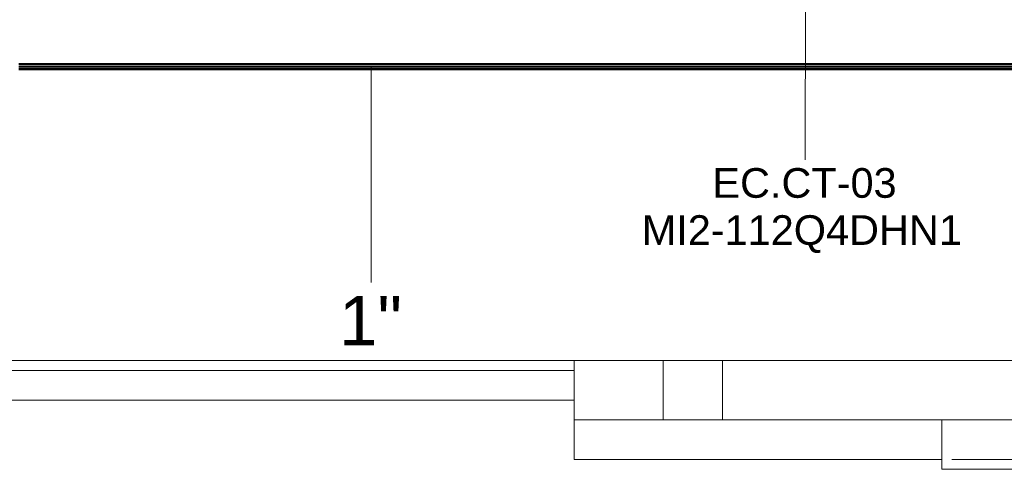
# Model space of a CAD drawing. Header units: millimetres. Extents: x -31934 to 32637, y -11608 to 10611.
# Tile 50 of 59: x 23504 to 28481, y -9793 to -7521. Entities that reach past the tile are written whole.
import ezdxf

# ---------------------------------------------------------------- set-up
doc = ezdxf.new("R2010")
doc.units = ezdxf.units.MM
doc.linetypes.add('Centro', pattern=[30, 12, -6, 6, -6])
for name, color, linetype, lineweight in [('ESQ', 7, 'Continuous', 9), ('M-EQPM-IDEN', 50, 'Continuous', 9), ('P-PIPE', 3, 'Continuous', 50), ('P-PIPE-CNTR', 3, 'Centro', 35), ('P-PIPE-IDEN', 2, 'Continuous', 9), ('PAREDES', 7, 'Continuous', 9), ('PEM1-Layout Terreo_dwg', 8, 'Continuous', 9), ('PILAR', 7, 'Continuous', 9)]:
    doc.layers.add(name, color=color, linetype=linetype, lineweight=lineweight)
doc.styles.add('Arial', font='arial.ttf', dxfattribs={"height": 150})
doc.styles.add('Arial_1', font='arial.ttf', dxfattribs={"height": 250})

# ---------------------------------------------------------------- blocks, each defined once
blk = doc.blocks.new('PEM1-Layout Terreo_dwg-1021386-PAVIMENTO TÉRREO TUBULAÇÃO FRIGORIGENA')
at = {"layer": 'ESQ'}
for p, q in [((116268.2, 17831.7), (119268.2, 17831.7)), ((116268.2, 17781.7), (119268.2, 17781.7))]:
    blk.add_line(p, q, dxfattribs=at)
at = {"layer": 'PAREDES'}
blk.add_line((116268.2, 17631.7), (119268.2, 17631.7), dxfattribs=at)
at = {"layer": 'PAREDES', "flags": 128}
for points in [[(124118.2, 20621.7), (124468.2, 20621.7), (124468.2, 19528.1), (122221.7, 17281.7), (121128.2, 17281.7), (121128.2, 17531.7)], [(120018.2, 17531.7), (122118.2, 17531.7), (124218.2, 19631.7), (124218.2, 20571.7), (123918.2, 20571.7), (123918.2, 19755.9), (121993.9, 17831.7), (120018.2, 17831.7)], [(124218.2, 20571.7), (124418.2, 20571.7), (124418.2, 19548.8), (122201, 17331.7), (121178.2, 17331.7)], [(119718.2, 17831.7), (119268.2, 17831.7), (119268.2, 17531.7), (119718.2, 17531.7)], [(119268.2, 17531.7), (119268.2, 17331.7), (121128.2, 17331.7)]]:
    blk.add_lwpolyline(points, dxfattribs=at)
at = {"layer": 'PILAR', "flags": 128}
blk.add_lwpolyline([(119718.2, 17531.7), (120018.2, 17531.7), (120018.2, 17831.7), (119718.2, 17831.7)], close=True, dxfattribs=at)

msp = doc.modelspace()

# ---------------------------------------------------------------- hatches: boundary and pattern name
at = {"layer": 'P-PIPE'}
for points in [[(23499.746, -7758.847), (29421.859, -7758.847), (29421.859, -7746.147), (23499.746, -7747.308), (23499.746, -7755.56)], [(29358.156, -7771.547), (29421.859, -7770.411), (29421.859, -7758.847), (23499.746, -7758.847), (23499.746, -7771.547), (27721.878, -7771.547)]]:
    msp.add_hatch(color=170, dxfattribs=at).paths.add_polyline_path(points)

# ---------------------------------------------------------------- linework, layer by layer
at = {"layer": 'M-EQPM-IDEN'}
msp.add_line((27475.834, -7201.21), (27475.447, -8229.259), dxfattribs=at)
at = {"layer": 'P-PIPE', "color": 5}
for p, q in [((29421.859, -7746.147), (23499.746, -7746.147)), ((23499.746, -7771.547), (29421.859, -7771.547))]:
    msp.add_line(p, q, dxfattribs=at)
at = {"layer": 'P-PIPE-CNTR', "color": 170, "linetype": 'Continuous'}
msp.add_line((23499.746, -7758.847), (29421.859, -7758.847), dxfattribs=at)
at = {"layer": 'P-PIPE-IDEN'}
msp.add_line((25280.573, -7758.847), (25280.573, -8849.537), dxfattribs=at)

# ---------------------------------------------------------------- block references
at = {"layer": 'PEM1-Layout Terreo_dwg', "color": 7}
msp.add_blockref('PEM1-Layout Terreo_dwg-1021386-PAVIMENTO TÉRREO TUBULAÇÃO FRIGORIGENA', (-92961.952, -27074.843), dxfattribs=at)

# ---------------------------------------------------------------- texts
at = {"layer": 'M-EQPM-IDEN', "char_height": 150, "attachment_point": 1, "style": 'Arial'}
for s, insert, width in [('EC.CT-03', (27005.634, -8271.082), 1138.39625), ('MI2-112Q4DHN1', (26648.447, -8509.207), 1996.20187)]:
    msp.add_mtext(s, dxfattribs=dict(at, insert=insert, width=width))

# ---------------------------------------------------------------- next in the draw order: texts
at = {"layer": 'P-PIPE-IDEN', "insert": (25118.573, -8917.037), "char_height": 250, "width": 384.81, "attachment_point": 1, "style": 'Arial_1', "bg_fill": 3, "box_fill_scale": 1.25, "bg_fill_color": 256, "bg_fill_true_color": 13158600, "bg_fill_transparency": 0}
msp.add_mtext('1"', dxfattribs=at)

doc.saveas('drawing.dxf')
